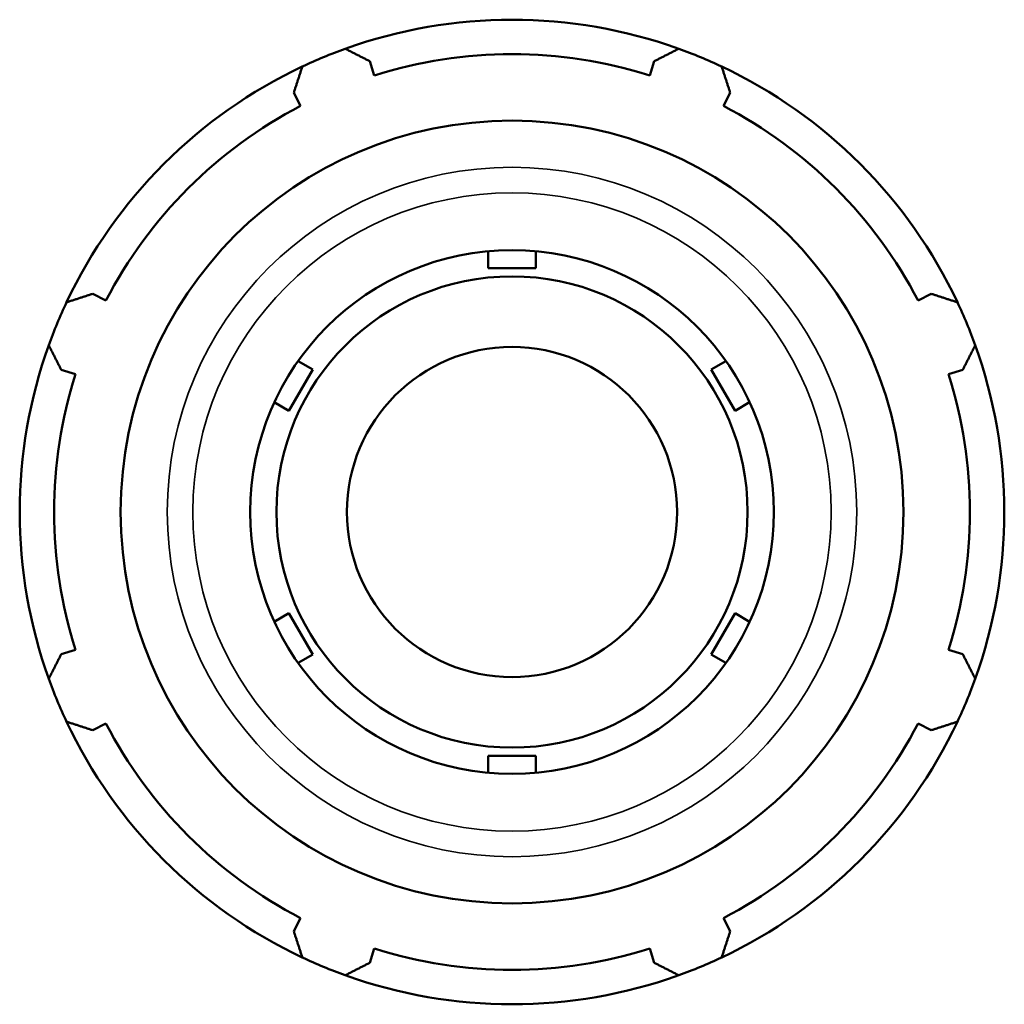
# Model space of a CAD drawing. Header units: inches. Extents: x -3.8 to 53.2, y -14.1 to 34.1.
# Tile 7 of 8: x 39 to 43.4, y 11.4 to 15.9. Entities that reach past the tile are written whole.
import ezdxf

# ---------------------------------------------------------------- set-up
doc = ezdxf.new("R2010")
doc.units = ezdxf.units.IN
doc.header["$MEASUREMENT"] = 0
doc.layers.add('Visible (ANSI)', color=7, linetype='Continuous', lineweight=50)
doc.layers.add('Visible Narrow (ANSI)', color=7, linetype='Continuous', lineweight=35)

msp = doc.modelspace()

# ---------------------------------------------------------------- linework, layer by layer
at = {"layer": 'Visible (ANSI)'}
for p, q in [((40.6026, 15.6095), (40.5826, 15.6731)), ((41.8672, 15.6731), (41.8471, 15.6095)), ((40.2386, 15.5306), (40.2694, 15.4714)), ((42.1803, 15.4714), (42.2112, 15.5306)), ((41.1172, 14.738), (41.1172, 14.8141)), ((41.3325, 14.8141), (41.3325, 14.738)), ((41.3325, 14.738), (41.1172, 14.738)), ((39.3894, 14.5914), (39.3302, 14.6223)), ((43.1195, 14.6223), (43.0603, 14.5914)), ((40.2584, 14.3183), (40.3243, 14.2802)), ((42.1254, 14.2802), (42.1913, 14.3183)), ((39.1877, 14.2783), (39.2514, 14.2582)), ((40.3243, 14.2802), (40.2167, 14.0937)), ((42.233, 14.0937), (42.1254, 14.2802)), ((43.1983, 14.2582), (43.262, 14.2783)), ((40.2167, 14.0937), (40.1507, 14.1318)), ((42.299, 14.1318), (42.233, 14.0937)), ((40.1507, 13.1401), (40.2167, 13.1782)), ((40.2167, 13.1782), (40.3243, 12.9917)), ((42.1254, 12.9917), (42.233, 13.1782)), ((42.233, 13.1782), (42.299, 13.1401)), ((39.2514, 13.0137), (39.1877, 12.9937)), ((43.262, 12.9937), (43.1983, 13.0137)), ((40.3243, 12.9917), (40.2584, 12.9537)), ((42.1913, 12.9537), (42.1254, 12.9917)), ((39.3302, 12.6497), (39.3894, 12.6805)), ((43.0603, 12.6805), (43.1195, 12.6497)), ((41.1172, 12.534), (41.3325, 12.534)), ((41.1172, 12.4578), (41.1172, 12.534)), ((41.3325, 12.534), (41.3325, 12.4578)), ((40.2694, 11.8005), (40.2386, 11.7413)), ((42.2112, 11.7413), (42.1803, 11.8005)), ((40.5826, 11.5988), (40.6026, 11.6625)), ((41.8471, 11.6625), (41.8672, 11.5988))]:
    msp.add_line(p, q, dxfattribs=at)
for radius in [1.7687, 1.1831, 1.0648, 0.7459]:
    msp.add_circle((41.2249, 13.636), radius, dxfattribs=at)
for radius, start, end in [(2.225, 70.208, 109.792), (2.225, 109.792, 115.208), (2.225, 64.792, 70.208), (2.0692, 72.5, 107.5), (2.225, 115.208, 154.792), (2.225, 25.208, 64.792), (2.0693, 117.5, 152.5), (2.0693, 27.5, 62.5), (2.225, 154.792, 160.208), (2.225, 19.792, 25.208), (2.225, 160.208, 199.792), (2.225, 340.208, 19.792), (2.0692, 162.5, 197.5), (2.0692, 342.5, 17.5), (2.225, 199.792, 205.208), (2.225, 334.792, 340.208), (2.225, 205.208, 244.792), (2.225, 295.208, 334.792), (2.0693, 207.5, 242.5), (2.0693, 297.5, 332.5), (2.0692, 252.5, 287.5), (2.225, 244.792, 250.208), (2.225, 289.792, 295.208), (2.225, 250.208, 289.792)]:
    msp.add_arc((41.2249, 13.636), radius, start, end, dxfattribs=at)
for points, weights in [([(40.4715, 15.7295), (40.5281, 15.7008), (40.5826, 15.6731)], [1, 1.00262022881, 1.00442671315]), ([(41.8672, 15.6731), (41.9216, 15.7008), (41.9783, 15.7295)], [1.00442671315, 1.00262022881, 1]), ([(40.2386, 15.5306), (40.2575, 15.5886), (40.2772, 15.6491)], [1.00442671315, 1.00262022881, 1]), ([(42.1725, 15.6491), (42.1922, 15.5886), (42.2112, 15.5306)], [1, 1.00262022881, 1.00442671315]), ([(39.2118, 14.5836), (39.2722, 14.6033), (39.3302, 14.6223)], [1, 1.00262022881, 1.00442671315]), ([(43.1195, 14.6223), (43.1775, 14.6033), (43.238, 14.5836)], [1.00442671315, 1.00262022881, 1]), ([(39.1877, 14.2783), (39.1601, 14.3327), (39.1313, 14.3894)], [1.00442671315, 1.00262022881, 1]), ([(43.3184, 14.3894), (43.2896, 14.3327), (43.262, 14.2783)], [1, 1.00262022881, 1.00442671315]), ([(39.1313, 12.8826), (39.1601, 12.9393), (39.1877, 12.9937)], [1, 1.00262022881, 1.00442671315]), ([(43.262, 12.9937), (43.2896, 12.9393), (43.3184, 12.8826)], [1.00442671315, 1.00262022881, 1]), ([(39.3302, 12.6497), (39.2722, 12.6686), (39.2118, 12.6883)], [1.00442671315, 1.00262022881, 1]), ([(43.238, 12.6883), (43.1775, 12.6686), (43.1195, 12.6497)], [1, 1.00262022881, 1.00442671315]), ([(40.2772, 11.6229), (40.2575, 11.6833), (40.2386, 11.7413)], [1, 1.00262022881, 1.00442671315]), ([(42.2112, 11.7413), (42.1922, 11.6833), (42.1725, 11.6229)], [1.00442671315, 1.00262022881, 1]), ([(40.5826, 11.5988), (40.5281, 11.5712), (40.4715, 11.5424)], [1.00442671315, 1.00262022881, 1]), ([(41.9783, 11.5424), (41.9216, 11.5712), (41.8672, 11.5988)], [1, 1.00262022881, 1.00442671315])]:
    msp.add_rational_spline(points, weights, degree=2, dxfattribs=at)
at = {"layer": 'Visible Narrow (ANSI)'}
for radius in [1.5579, 1.4422]:
    msp.add_circle((41.2249, 13.636), radius, dxfattribs=at)

doc.saveas('drawing.dxf')
